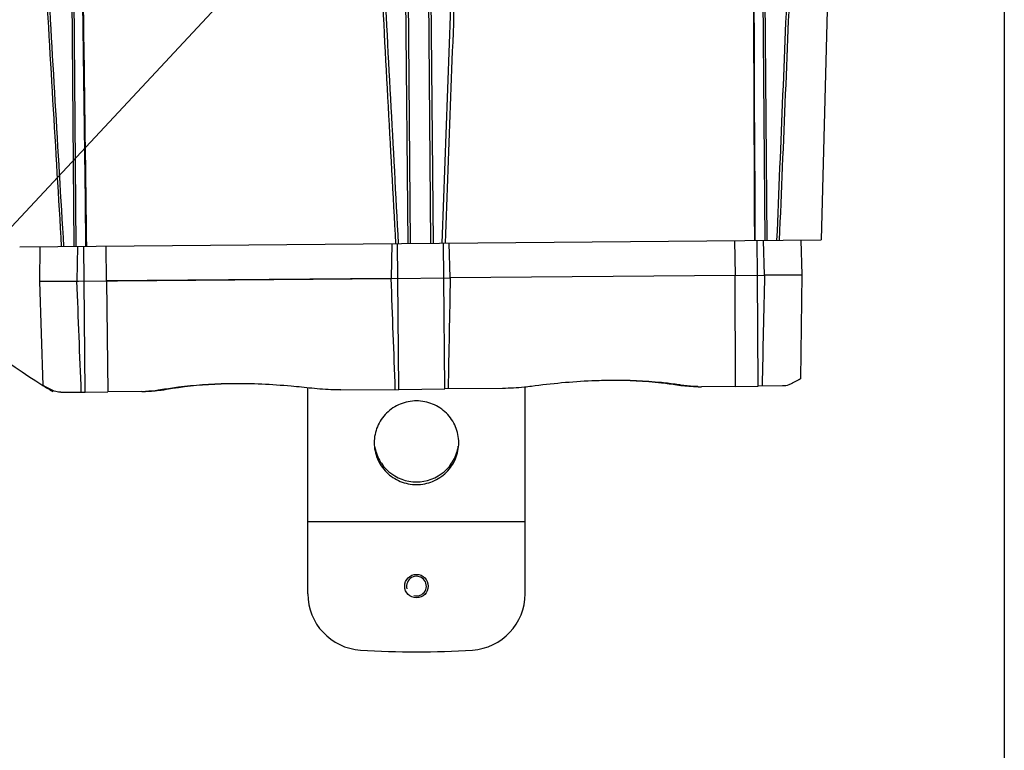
# Model space of a CAD drawing. Header units: millimetres. Extents: x 0 to 420, y 0 to 297.
# Tile 16 of 170: x 183 to 225, y 39 to 70. Entities that reach past the tile are written whole.
import ezdxf

# ---------------------------------------------------------------- set-up
doc = ezdxf.new("R2010")
doc.units = ezdxf.units.MM
doc.header["$LTSCALE"] = 23.1
doc.layers.get('0').update_dxf_attribs({"linetype": 'CONTINUOUS'})
for name, color, linetype in [('02___PRT_ALL_AXES', 7, 'CONTINUOUS'), ('AXES', 7, 'CONTINUOUS'), ('DIM_PILOTEES', 7, 'CONTINUOUS')]:
    doc.layers.add(name, color=color, linetype=linetype)
doc.styles.get("Standard").update_dxf_attribs({"font": 'txt', "width": 0.7})
doc.dimstyles.new('DIMSTYLE_1', dxfattribs={"dimtxt": 2.5, "dimasz": 3.5, "dimexe": 2, "dimexo": 0, "dimtad": 1, "dimdec": 0, "dimlfac": 5, "dimdsep": 46, "dimtxsty": 'Standard', "dimblk": '_FILLED', "dimblk1": '_FILLED', "dimblk2": '_FILLED', "dimcen": 0.09, "dimazin": 2, "dimtp": 0.5, "dimtm": 0.5, "dimtfac": 1, "dimtdec": 0, "dimtofl": 0, "dimtmove": 0, "dimatfit": 3, "dimldrblk": '_FILLED', "dimfxl": 0, "dimtolj": 1, "dimarcsym": 0})
doc.dimstyles.new('DIMSTYLE_10', dxfattribs={"dimtxt": 2.5, "dimasz": 3.5, "dimexe": 2, "dimexo": 0, "dimtad": 1, "dimdsep": 46, "dimtxsty": 'Standard', "dimblk": '_FILLED', "dimblk1": '_FILLED', "dimblk2": '_FILLED', "dimcen": 0.09, "dimazin": 2, "dimtp": 0.2, "dimtm": 0.2, "dimtfac": 1, "dimtmove": 0, "dimatfit": 3, "dimldrblk": '_FILLED', "dimfxl": 0, "dimtolj": 1, "dimarcsym": 0})

# ---------------------------------------------------------------- blocks, each defined once
blk = doc.blocks.new('_FILLED')
at = {"color": 0, "linetype": 'ByBlock'}
blk.add_solid([(0, 0), (-1, 0.143), (-1, -0.143)], dxfattribs=at)
blk = doc.blocks.new('*D12')
at = {"layer": 'DIM_PILOTEES', "color": 2, "linetype": 'Continuous'}
for p, q in [((225.37, 79.66), (225.37, 33.304)), ((175.33, 79.499), (175.33, 33.304)), ((175.33, 35.304), (200.35, 35.304)), ((225.37, 35.304), (200.35, 35.304))]:
    blk.add_line(p, q, dxfattribs=at)
at = {"layer": 'DIM_PILOTEES', "color": 2, "linetype": 'Continuous', "xscale": 3.5, "yscale": 3.5, "zscale": 3.5, "rotation": 180}
blk.add_blockref('_FILLED', (175.33, 35.304), dxfattribs=at)
at = {"layer": 'DIM_PILOTEES', "color": 2, "linetype": 'Continuous', "xscale": 3.5, "yscale": 3.5, "zscale": 3.5}
blk.add_blockref('_FILLED', (225.37, 35.304), dxfattribs=at)
at = {"layer": 'DIM_PILOTEES', "color": 2, "linetype": 'Continuous', "insert": (200.35, 38.429), "char_height": 2.5, "width": 8.57143, "attachment_point": 2, "line_spacing_factor": 0.9}
blk.add_mtext('{\\ftxt;\\W0.0001;\\H0.0001;\\~}{\\ftxt;\\W2.2857142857;\\H2.5; }{\\ftxt;\\W0.0001;\\H0.0001;\\~}', dxfattribs=at)
blk = doc.blocks.new('*D21')
at = {"layer": 'DIM_PILOTEES', "color": 2, "linetype": 'Continuous'}
for p, q in [((200.35, 79.579), (162.262, 38.715)), ((180.003, 57.749), (200.35, 79.579)), ((180.003, 57.749), (180.003, 57.749))]:
    blk.add_line(p, q, dxfattribs=at)
at = {"layer": 'DIM_PILOTEES', "color": 2, "linetype": 'Continuous', "xscale": 3.5, "yscale": 3.5, "zscale": 3.5, "rotation": 47.0138590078}
blk.add_blockref('_FILLED', (180.003, 57.749), dxfattribs=at)
at = {"layer": 'DIM_PILOTEES', "color": 2, "linetype": 'Continuous', "insert": (164.846, 46.071), "char_height": 2.5, "width": 10.71429, "attachment_point": 3, "rotation": 47.0139, "line_spacing_factor": 0.9}
blk.add_mtext('{\\ftxt;\\W0.0001;\\H0.0001;\\~}{\\ftxt;\\W2.8571428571;\\H2.5; }{\\ftxt;\\W0.0001;\\H0.0001;\\~}', dxfattribs=at)

msp = doc.modelspace()

# ---------------------------------------------------------------- linework, layer by layer
at = {"color": 7, "linetype": 'Continuous'}
for p, q in [((217.9828, 76.133), (217.5742, 60.5288)), ((215.079, 72.1208), (215.1804, 60.5079)), ((215.1611, 72.1603), (215.2628, 60.5086)), ((185.671, 71.903), (185.7727, 60.2513)), ((185.7537, 71.8649), (185.8551, 60.252)), ((199.8777, 72.027), (199.9794, 60.3753)), ((199.9809, 71.9891), (200.0822, 60.3762)), ((200.8519, 71.9967), (200.9532, 60.3838)), ((200.9544, 72.0364), (201.0561, 60.3847)), ((183.4613, 60.2311), (217.5742, 60.5288)), ((199.5507, 58.8865), (199.5378, 60.3714)), ((201.5107, 58.9036), (201.4977, 60.3885)), ((213.892, 60.4967), (213.9086, 59.0118)), ((214.8591, 59.0201), (214.8461, 60.505)), ((216.7137, 60.5213), (216.7526, 59.0366)), ((184.3218, 60.2386), (184.3088, 58.7534)), ((186.2023, 58.77), (186.1894, 60.2549)), ((187.1528, 58.7783), (187.1434, 60.2632)), ((184.3091, 58.7534), (199.2741, 58.884)), ((184.3091, 58.7534), (184.4437, 54.3295)), ((185.8959, 58.7673), (187.1528, 58.7783)), ((186.2436, 54.0452), (186.2023, 58.7699)), ((187.1529, 58.7782), (187.2082, 54.0536)), ((199.2738, 58.884), (201.7876, 58.906)), ((213.9085, 59.0117), (201.7872, 58.9059)), ((213.9356, 54.2868), (213.9085, 59.0117)), ((213.9086, 59.0118), (215.1655, 59.0227)), ((215.1651, 59.0226), (216.7523, 59.0365)), ((216.7523, 59.0365), (216.6949, 54.6109)), ((216.6949, 54.6109), (216.2694, 54.3822)), ((184.8732, 54.1082), (184.4437, 54.3295)), ((188.6576, 54.0662), (187.2082, 54.0536)), ((189.7086, 54.1504), (189.5463, 54.149)), ((195.7239, 45.4518), (195.7239, 54.2235)), ((197.1266, 54.1401), (199.592, 54.1616)), ((204.0172, 54.2003), (201.5519, 54.1787)), ((204.9764, 45.4518), (204.9764, 54.2545)), ((211.5962, 54.3414), (211.434, 54.34)), ((213.9356, 54.2868), (212.4862, 54.2742)), ((215.9315, 54.3042), (214.9003, 54.2952)), ((185.2123, 54.0362), (186.2436, 54.0452)), ((204.9764, 48.5217), (195.7239, 48.5217))]:
    msp.add_line(p, q, dxfattribs=at)
for points in [[(186.1015, 72.6351), (186.1286, 70.617), (186.1577, 68.459), (186.1864, 66.3348), (186.2146, 64.2441), (186.2426, 62.1871), (186.2688, 60.2556)], [(214.7667, 60.5043), (214.7592, 62.4353), (214.7512, 64.4921), (214.743, 66.5828), (214.7346, 68.7074), (214.726, 70.8659)], [(216.6949, 54.6109), (216.648, 54.5855), (216.5892, 54.5537), (216.5066, 54.5092), (216.4, 54.452), (216.2694, 54.3822)], [(184.5504, 54.2741), (184.4555, 54.3233), (184.4437, 54.3295)], [(184.8732, 54.1082), (184.7414, 54.1757), (184.6338, 54.231), (184.5504, 54.2741)]]:
    msp.add_lwpolyline(points, dxfattribs=at)
for centre, radius, start, end in [((200.3502, 79.5792), 29.8424, 237.79047, 238.75995), ((188.613, 59.1389), 5.0729, 270.50432, 272.1489), ((188.61, 59.2276), 5.1616, 272.14473, 272.34392), ((192.0884, 39.5092), 14.8588, 99.23657, 99.85081), ((209.31, 39.6595), 14.8588, 81.14919, 81.76343), ((212.4438, 59.4356), 5.1616, 268.65608, 268.85525), ((212.4424, 59.3469), 5.0729, 268.85108, 270.49568), ((198.1239, 45.4518), 2.4, 180, 266.26767), ((202.5764, 45.4518), 2.4, 273.73233, 360), ((200.3502, 79.5792), 36.6, 266.26767, 273.73233)]:
    msp.add_arc(centre, radius, start, end, dxfattribs=at)
at = {"color": 2, "linetype": 'Continuous'}
msp.add_arc((200.3502, 45.7792), 0.42, 255, 195, dxfattribs=at)
at = {"color": 7, "linetype": 'Continuous'}
for points in [[(216.3031, 72.9827), (216.1353, 68.826), (215.964, 64.6695), (215.7883, 60.5132)], [(185.2472, 60.2467), (184.999, 64.3993), (184.7551, 68.5522), (184.5148, 72.7052)], [(185.342, 60.2475), (185.0966, 64.3685), (184.8554, 68.4897), (184.6177, 72.6111)], [(186.1383, 72.6355), (186.1926, 68.509), (186.2472, 64.3824), (186.3022, 60.2559)], [(198.7866, 72.8298), (199.0085, 68.6766), (199.2336, 64.5236), (199.4627, 60.3708)], [(199.5901, 60.3719), (199.3649, 64.493), (199.1434, 68.6144), (198.9251, 72.736)], [(201.4453, 60.3881), (201.5986, 64.5125), (201.7481, 68.6371), (201.8944, 72.7619)], [(202.0314, 72.8581), (201.882, 68.7017), (201.7293, 64.5453), (201.5727, 60.3892)], [(214.6811, 72.8846), (214.6988, 68.7578), (214.7162, 64.6309), (214.7333, 60.504)], [(215.6935, 60.5124), (215.8669, 64.637), (216.0361, 68.7618), (216.2019, 72.8867)], [(186.0844, 54.0438), (186.0215, 55.6182), (185.9588, 57.1927), (185.8963, 58.7672)], [(199.4481, 54.1604), (199.3899, 55.7349), (199.3319, 57.3094), (199.2741, 58.884)], [(201.7872, 58.9059), (201.7569, 57.3306), (201.7264, 55.7553), (201.6957, 54.18)], [(215.1651, 59.0226), (215.1301, 57.4473), (215.0949, 55.872), (215.0594, 54.2966)]]:
    msp.add_open_spline(points, degree=3, dxfattribs=at)
for points, knots in [([(208.6321, 54.5405), (208.3601, 54.5382), (207.2275, 54.5077), (206.0976, 54.4003), (205.2444, 54.286)], [0, 0, 0, 0, 0.2401524, 1, 1, 1, 1]), ([(211.4387, 54.3651), (211.2204, 54.3967), (210.2892, 54.5107), (209.3494, 54.5468), (208.6321, 54.5405)], [0, 0, 0, 0, 0.2352156, 1, 1, 1, 1]), ([(211.434, 54.34), (211.2165, 54.3738), (210.2878, 54.497), (209.3495, 54.5409), (208.6329, 54.5399)], [0, 0, 0, 0, 0.2349398, 1, 1, 1, 1]), ([(185.2123, 54.0362), (185.1811, 54.0359), (185.0651, 54.0401), (184.9489, 54.0696), (184.8732, 54.1082)], [0, 0, 0, 0, 0.2686954, 1, 1, 1, 1]), ([(189.5463, 54.149), (189.4849, 54.1383), (189.2446, 54.1004), (189.0018, 54.0777), (188.8211, 54.0703)], [0, 0, 0, 0, 0.2564502, 1, 1, 1, 1]), ([(189.7086, 54.1504), (189.6328, 54.1372), (189.339, 54.092), (189.0416, 54.0696), (188.8214, 54.0677)], [0, 0, 0, 0, 0.2588038, 1, 1, 1, 1]), ([(192.5065, 54.3998), (192.2585, 54.3977), (191.321, 54.3739), (190.3843, 54.2861), (189.7034, 54.1754)], [0, 0, 0, 0, 0.2644313, 1, 1, 1, 1]), ([(192.5057, 54.3992), (192.2578, 54.3952), (191.3218, 54.3643), (190.3871, 54.2681), (189.7086, 54.1504)], [0, 0, 0, 0, 0.2647328, 1, 1, 1, 1]), ([(195.8981, 54.2044), (195.6066, 54.2383), (194.4797, 54.3542), (193.3458, 54.4071), (192.5065, 54.3998)], [0, 0, 0, 0, 0.2591096, 1, 1, 1, 1]), ([(197.1266, 54.1401), (197.0233, 54.1392), (196.6131, 54.1417), (196.203, 54.169), (195.8981, 54.2044)], [0, 0, 0, 0, 0.2518221, 1, 1, 1, 1]), ([(205.2444, 54.286), (205.1435, 54.2724), (204.736, 54.2246), (204.3256, 54.203), (204.0172, 54.2003)], [0, 0, 0, 0, 0.2482314, 1, 1, 1, 1]), ([(212.3225, 54.2727), (212.2507, 54.2721), (211.9535, 54.276), (211.6567, 54.3053), (211.434, 54.34)], [0, 0, 0, 0, 0.2414661, 1, 1, 1, 1]), ([(212.3227, 54.2754), (212.2634, 54.2768), (212.0203, 54.2867), (211.778, 54.3131), (211.5962, 54.3414)], [0, 0, 0, 0, 0.2437285, 1, 1, 1, 1]), ([(216.2694, 54.3822), (216.2451, 54.3693), (216.1386, 54.3218), (216.0203, 54.305), (215.9315, 54.3042)], [0, 0, 0, 0, 0.2366669, 1, 1, 1, 1]), ([(202.1502, 51.8867), (202.1502, 52.1185), (202.0561, 52.5879), (201.655, 53.18), (201.056, 53.5758), (200.3502, 53.7143), (199.6444, 53.5758), (199.0454, 53.18), (198.6442, 52.5879), (198.5502, 52.1185), (198.5502, 51.8867)], [0, 0, 0, 0, 0.1244149, 0.2491548, 0.374403, 0.5, 0.625597, 0.7508452, 0.8755851, 1, 1, 1, 1]), ([(198.5502, 51.8867), (198.5502, 51.6548), (198.6442, 51.1855), (199.0454, 50.5934), (199.6444, 50.1976), (200.3502, 50.059), (201.056, 50.1976), (201.655, 50.5934), (202.0561, 51.1855), (202.1502, 51.6548), (202.1502, 51.8867)], [0, 0, 0, 0, 0.1244149, 0.2491548, 0.374403, 0.5, 0.625597, 0.7508452, 0.8755851, 1, 1, 1, 1]), ([(198.5689, 51.7451), (198.5996, 51.5364), (198.7387, 51.1258), (199.2782, 50.4617), (200.3502, 50.059), (201.4221, 50.4617), (201.9617, 51.1258), (202.1008, 51.5364), (202.1314, 51.7451)], [0, 0, 0, 0, 0.1254437, 0.2512083, 0.5, 0.7487917, 0.8745563, 1, 1, 1, 1])]:
    msp.add_open_spline(points, degree=3, knots=knots, dxfattribs=at)
at = {"layer": '02___PRT_ALL_AXES', "color": 7, "linetype": 'Continuous'}
for p, q in [((199.2943, 60.3693), (199.2738, 58.884)), ((201.7876, 58.906), (201.7412, 60.3906)), ((215.1655, 59.0227), (215.1156, 60.5057)), ((185.92, 60.2526), (185.8959, 58.7673)), ((185.8959, 58.7673), (184.3088, 58.7534)), ((199.2738, 58.884), (187.1528, 58.7783)), ((199.2741, 58.884), (201.7872, 58.9059)), ((199.592, 54.1616), (199.5507, 58.8864)), ((201.5519, 54.1787), (201.5107, 58.9035)), ((213.9086, 59.0118), (201.7876, 58.906)), ((213.9086, 59.0117), (215.1651, 59.0226)), ((214.9003, 54.2952), (214.8591, 59.02)), ((216.7526, 59.0366), (215.1655, 59.0227)), ((199.592, 54.1616), (201.5519, 54.1787)), ((213.9356, 54.2868), (214.9003, 54.2952)), ((186.2436, 54.0452), (187.2082, 54.0536))]:
    msp.add_line(p, q, dxfattribs=at)
at = {"layer": 'AXES', "color": 7, "linetype": 'Continuous'}
msp.add_circle((200.3502, 45.7792), 0.5, dxfattribs=at)
at = {"layer": 'DIM_PILOTEES', "color": 2, "linetype": 'Continuous'}
msp.add_arc((200.3502, 79.5792), 29.8424, 227.01386, 237.79047, dxfattribs=at)

# ---------------------------------------------------------------- dimensions: what is measured, and where the dimension line sits
dim = msp.add_linear_dim(base=(225.3703, 35.3036), p1=(175.3301, 79.4986), p2=(225.3703, 79.6598), text='{\\ftxt;\\W0.0001;\\H0.0001;\\~}{\\ftxt;\\W2.2857142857;\\H2.5; }{\\ftxt;\\W0.0001;\\H0.0001;\\~}', dimstyle='DIMSTYLE_1', dxfattribs=at)
dim.commit()
dim.dimension.update_dxf_attribs({"geometry": '*D12', "text_midpoint": (199.993, 35.3036), "dimtype": 160})
dim = msp.add_radius_dim(center=(200.3502, 79.5792), mpoint=(180.003, 57.749), text='{\\ftxt;\\W0.0001;\\H0.0001;\\~}{\\ftxt;\\W2.8571428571;\\H2.5; }{\\ftxt;\\W0.0001;\\H0.0001;\\~}', dimstyle='DIMSTYLE_10', override={"dimpost": '<>'}, dxfattribs=at)
dim.commit()
dim.dimension.update_dxf_attribs({"geometry": '*D21', "text_midpoint": (164.4539, 41.0665), "dimtype": 164})

doc.saveas('drawing.dxf')
